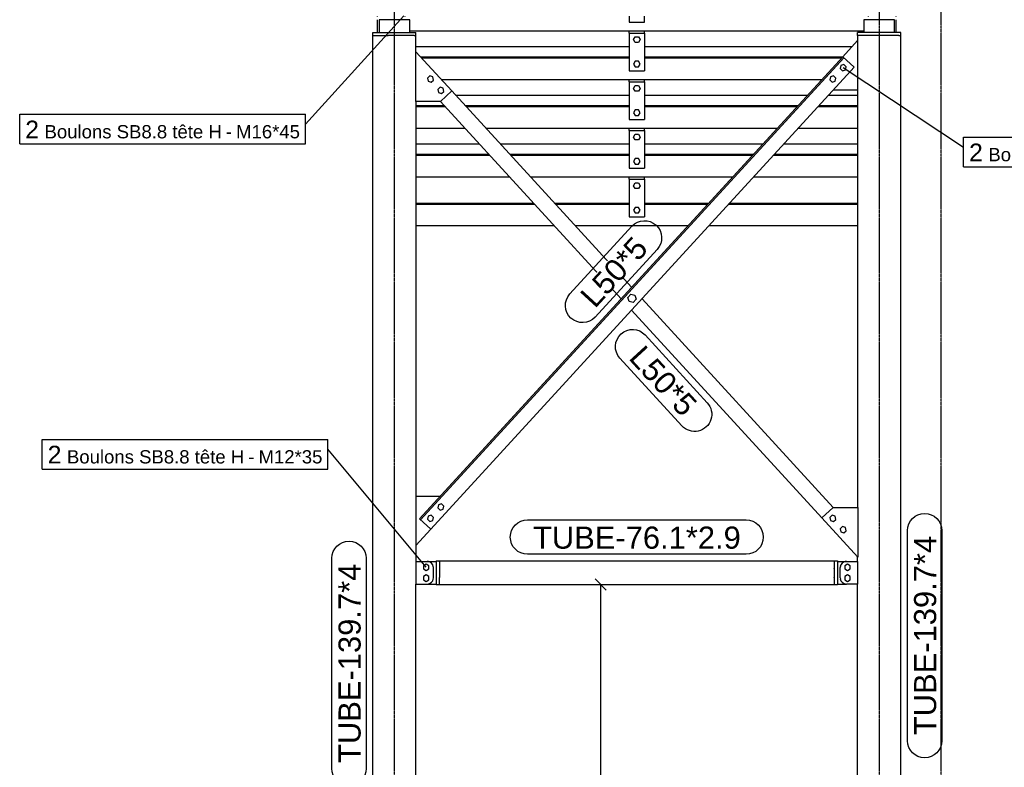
# Model space of a CAD drawing. Header units: millimetres. Extents: x 25 to 224619, y 20 to 11454.
# Tile 68 of 105: x 165832 to 169021, y 3304 to 5724. Entities that reach past the tile are written whole.
import ezdxf

# ---------------------------------------------------------------- set-up
doc = ezdxf.new("R2010")
doc.units = ezdxf.units.MM
doc.linetypes.add('DXK_LINE_DOT3', pattern=[5.9187, 2.979, -0.9799, 0.9799, -0.9799])
for name, color, linetype in [('ACIER_VISIBLE', 7, 'Continuous'), ('BOULONS', 7, 'Continuous'), ('COTATIONS', 7, 'Continuous'), ('MAILLAGE', 7, 'Continuous'), ('REPERES', 7, 'Continuous')]:
    doc.layers.add(name, color=color, linetype=linetype)
doc.styles.add('Arial', font='arial.ttf', dxfattribs={"height": 0.2})

# ---------------------------------------------------------------- blocks, each defined once
blk = doc.blocks.new('GridLine-1649644-21459 - 21091')
at = {"layer": 'MAILLAGE', "color": 7, "linetype": 'DXK_LINE_DOT3'}
blk.add_line((167045.6, 600), (167045.6, 7325.9), dxfattribs=at)
blk = doc.blocks.new('GridLine-1649644-21460 - 21091')
at = {"layer": 'MAILLAGE', "color": 7, "linetype": 'DXK_LINE_DOT3'}
blk.add_line((168616.6, 600), (168616.6, 7325.9), dxfattribs=at)
blk = doc.blocks.new('GridLine-1649644-21461 - 21091')
at = {"layer": 'MAILLAGE', "color": 7, "linetype": 'DXK_LINE_DOT3'}
blk.add_line((168816.6, 600), (168816.6, 7325.9), dxfattribs=at)
blk = doc.blocks.new('Part-1649644-21286 - 21091')
at = {"layer": 'ACIER_VISIBLE', "color": 136, "linetype": 'Continuous'}
for p, q in [((168509.4, 3970.5), (168505.5, 3970.1)), ((168509.4, 3970.5), (168545.8, 3970.5)), ((168545.8, 3970.5), (168545.8, 3897.3)), ((168489.8, 3954.4), (168489.4, 3950.5)), ((168489.4, 3917.3), (168489.4, 3950.5)), ((168489.4, 3917.3), (168489.8, 3913.4)), ((168505.5, 3897.7), (168509.4, 3897.3)), ((168545.8, 3897.3), (168509.4, 3897.3))]:
    blk.add_line(p, q, dxfattribs=at)
for centre, start, end in [((168509.4, 3950.5), 101.2484, 168.7387), ((168509.4, 3917.3), 191.2371, 258.7371)]:
    blk.add_arc(centre, 20, start, end, dxfattribs=at)
blk = doc.blocks.new('Part-1649644-21165 - 21091')
at = {"layer": 'ACIER_VISIBLE', "color": 136, "linetype": 'Continuous'}
for p, q in [((166975.7, 1607.9), (166975.7, 5672.9)), ((166978.9, 5672.9), (166981.4, 5672.9)), ((166987.6, 5672.9), (166992.2, 5672.9)), ((167001.4, 5672.9), (167007.3, 5672.9)), ((167019.7, 5672.9), (167025.6, 5672.9)), ((167071.5, 5672.9), (167065.6, 5672.9)), ((167089.7, 5672.9), (167083.8, 5672.9)), ((167103.5, 5672.9), (167099, 5672.9)), ((167109.8, 5672.9), (167112, 5672.9)), ((167112, 5672.9), (167112.3, 5672.9)), ((167115.4, 5619.9), (167115.4, 5672.9)), ((167115.4, 5459.7), (167115.4, 3970.5)), ((167115.4, 1607.9), (167115.4, 3897.3))]:
    blk.add_line(p, q, dxfattribs=at)
blk = doc.blocks.new('Part-1649644-21166 - 21091')
at = {"layer": 'ACIER_VISIBLE', "color": 136, "linetype": 'Continuous'}
for p, q in [((168665.6, 5724.1), (168565.6, 5724.1)), ((168565.6, 5724.1), (168565.6, 5682.9)), ((168665.6, 5682.9), (168665.6, 5724.1))]:
    blk.add_line(p, q, dxfattribs=at)
blk = doc.blocks.new('Part-1649644-21290 - 21091')
at = {"layer": 'ACIER_VISIBLE', "color": 136, "linetype": 'Continuous'}
for p, q in [((168470.1, 3972), (168470.1, 3971.5)), ((168470.1, 3972), (168480.1, 3972)), ((168470.1, 3971.5), (168470.1, 3969.2)), ((168470.1, 3968.7), (168470.1, 3967.8)), ((168470.1, 3967.8), (168470.1, 3949)), ((168480.1, 3972), (168480.1, 3895.9)), ((168470.1, 3947.9), (168470.1, 3919.9)), ((168470.1, 3918.9), (168470.1, 3899.1)), ((168470.1, 3898.6), (168470.1, 3897.7)), ((168470.1, 3897.7), (168470.1, 3895.9)), ((168470.1, 3895.9), (168480.1, 3895.9))]:
    blk.add_line(p, q, dxfattribs=at)
blk = doc.blocks.new('Part-1649644-21169 - 21091')
at = {"layer": 'ACIER_VISIBLE', "color": 136, "linetype": 'Continuous'}
for p, q in [((167095.6, 5724.1), (166995.6, 5724.1)), ((166995.6, 5724.1), (166995.6, 5682.9)), ((167095.6, 5682.9), (167095.6, 5724.1))]:
    blk.add_line(p, q, dxfattribs=at)
blk = doc.blocks.new('Part-1649644-21126 - 21091')
at = {"layer": 'ACIER_VISIBLE', "color": 136, "linetype": 'Continuous'}
for p, q in [((166990.6, 5734.1), (166990.6, 5735.9)), ((166990.6, 5682.9), (166990.6, 5724.1)), ((167080.6, 5734.1), (167080.6, 5735.9))]:
    blk.add_line(p, q, dxfattribs=at)
blk = doc.blocks.new('Part-1649644-21258 - 21091')
at = {"layer": 'ACIER_VISIBLE', "color": 136, "linetype": 'Continuous'}
for p, q in [((168497.5, 5604.2), (167126.8, 4108.4)), ((167130.5, 4105), (168501.2, 5600.9)), ((168534.4, 5570.5), (168497.5, 5604.2)), ((168534.4, 5570.5), (167163.7, 4074.6)), ((167163.7, 4074.6), (167126.8, 4108.4))]:
    blk.add_line(p, q, dxfattribs=at)
blk = doc.blocks.new('Part-1649644-21148 - 21091')
at = {"layer": 'ACIER_VISIBLE', "color": 136, "linetype": 'Continuous'}
for p, q in [((167115.4, 5127.4), (167498.9, 5127.4)), ((167566.7, 5127.4), (167805.6, 5127.4)), ((167855.6, 5127.4), (168060.6, 5127.4)), ((168128.4, 5127.4), (168545.8, 5127.4)), ((167115.4, 5057.5), (167562.9, 5057.5)), ((167630.7, 5057.5), (167996.5, 5057.5)), ((168064.4, 5057.5), (168545.8, 5057.5))]:
    blk.add_line(p, q, dxfattribs=at)
blk = doc.blocks.new('Part-1649644-21270 - 21091')
at = {"layer": 'ACIER_VISIBLE', "color": 136, "linetype": 'Continuous'}
for p, q in [((168430, 4111.3), (168466.8, 4145.1)), ((168466.8, 4145.1), (168546.4, 4145.1)), ((168546.4, 4145.1), (168546.4, 3984.3)), ((168546.4, 3984.3), (168430, 4111.3))]:
    blk.add_line(p, q, dxfattribs=at)
blk = doc.blocks.new('Part-1649644-21149 - 21091')
at = {"layer": 'ACIER_VISIBLE', "color": 136, "linetype": 'Continuous'}
for p, q in [((167115.4, 5285.1), (167354.4, 5285.1)), ((167422.2, 5285.1), (167805.6, 5285.1)), ((167855.6, 5285.1), (168205.1, 5285.1)), ((168272.9, 5285.1), (168545.8, 5285.1)), ((167115.4, 5215.1), (167418.5, 5215.1)), ((167486.3, 5215.1), (168141, 5215.1)), ((168208.8, 5215.1), (168545.8, 5215.1)), ((167115.4, 5130.7), (167495.8, 5130.7)), ((167115.4, 5127.8), (167498.5, 5127.8)), ((167563.7, 5130.7), (167805.6, 5130.7)), ((167566.3, 5127.8), (167805.6, 5127.8)), ((167855.6, 5130.7), (168063.6, 5130.7)), ((167855.6, 5127.8), (168060.9, 5127.8)), ((168128.8, 5127.8), (168545.8, 5127.8)), ((168131.4, 5130.7), (168545.8, 5130.7))]:
    blk.add_line(p, q, dxfattribs=at)
blk = doc.blocks.new('Part-1649644-21151 - 21091')
at = {"layer": 'ACIER_VISIBLE', "color": 136, "linetype": 'Continuous'}
for p, q in [((167115.4, 5442.7), (167210, 5442.7)), ((167277.8, 5442.7), (167805.6, 5442.7)), ((167855.6, 5442.7), (168349.5, 5442.7)), ((168417.3, 5442.7), (168545.8, 5442.7)), ((167115.4, 5372.8), (167274, 5372.8)), ((167341.9, 5372.8), (168285.4, 5372.8)), ((168353.2, 5372.8), (168545.8, 5372.8)), ((167115.4, 5322.2), (167320.4, 5322.2)), ((167388.2, 5322.2), (167805.6, 5322.2)), ((167855.6, 5322.2), (168239.1, 5322.2)), ((168306.9, 5322.2), (168545.8, 5322.2)), ((167115.4, 5288.4), (167351.4, 5288.4)), ((167115.4, 5285.4), (167354.1, 5285.4)), ((167419.2, 5288.4), (167805.6, 5288.4)), ((167421.9, 5285.4), (167805.6, 5285.4)), ((167855.6, 5288.4), (168208.1, 5288.4)), ((167855.6, 5285.4), (168205.4, 5285.4)), ((168273.2, 5285.4), (168545.8, 5285.4)), ((168275.9, 5288.4), (168545.8, 5288.4))]:
    blk.add_line(p, q, dxfattribs=at)
blk = doc.blocks.new('Part-1649644-21153 - 21091')
at = {"layer": 'ACIER_VISIBLE', "color": 136, "linetype": 'Continuous'}
for p, q in [((167133.3, 5600.3), (167805.6, 5600.3)), ((167855.6, 5600.3), (168493.9, 5600.3)), ((167197.4, 5530.4), (168429.9, 5530.4)), ((167243.8, 5479.8), (167805.6, 5479.8)), ((167855.6, 5479.8), (168383.5, 5479.8)), ((168451.3, 5479.8), (168545.8, 5479.8)), ((167115.4, 5446), (167206.9, 5446)), ((167115.4, 5443.1), (167209.6, 5443.1)), ((167274.8, 5446), (167805.6, 5446)), ((167277.5, 5443.1), (167805.6, 5443.1)), ((167855.6, 5446), (168352.5, 5446)), ((167855.6, 5443.1), (168349.8, 5443.1)), ((168417.6, 5443.1), (168545.8, 5443.1)), ((168420.3, 5446), (168545.8, 5446))]:
    blk.add_line(p, q, dxfattribs=at)
blk = doc.blocks.new('Part-1649644-21155 - 21091')
at = {"layer": 'ACIER_VISIBLE', "color": 136, "linetype": 'Continuous'}
for p, q in [((167095.6, 5688), (168565.6, 5688)), ((167115.4, 5637.4), (167805.6, 5637.4)), ((167855.6, 5637.4), (168527.9, 5637.4)), ((167130.3, 5603.6), (167805.6, 5603.6)), ((167133, 5600.7), (167805.6, 5600.7)), ((167855.6, 5603.6), (168497, 5603.6)), ((167855.6, 5600.7), (168494.3, 5600.7))]:
    blk.add_line(p, q, dxfattribs=at)
blk = doc.blocks.new('Part-1649644-21159 - 21091')
at = {"layer": 'ACIER_VISIBLE', "color": 136, "linetype": 'Continuous'}
for p, q in [((168580.6, 5734.1), (168580.6, 5735.9)), ((168670.6, 5734.1), (168670.6, 5735.9)), ((168670.6, 5682.9), (168670.6, 5724.1))]:
    blk.add_line(p, q, dxfattribs=at)
blk = doc.blocks.new('Part-1649644-21282 - 21091')
at = {"layer": 'ACIER_VISIBLE', "color": 136, "linetype": 'Continuous'}
for p, q in [((167151.8, 3970.5), (167181.1, 3970.5)), ((167151.8, 3897.3), (167181.1, 3897.3))]:
    blk.add_line(p, q, dxfattribs=at)
blk = doc.blocks.new('Part-1649644-21164 - 21091')
at = {"layer": 'ACIER_VISIBLE', "color": 136, "linetype": 'Continuous'}
for p, q in [((168545.8, 5672.9), (168545.8, 4145.1)), ((168551.4, 5672.9), (168548.9, 5672.9)), ((168562.2, 5672.9), (168557.7, 5672.9)), ((168577.4, 5672.9), (168571.4, 5672.9)), ((168595.6, 5672.9), (168589.7, 5672.9)), ((168641.5, 5672.9), (168635.6, 5672.9)), ((168659.8, 5672.9), (168653.9, 5672.9)), ((168673.5, 5672.9), (168669, 5672.9)), ((168679.8, 5672.9), (168682, 5672.9)), ((168682, 5672.9), (168682.3, 5672.9)), ((168685.5, 1607.9), (168685.5, 5672.9)), ((168545.8, 3970.5), (168545.8, 3985)), ((168545.8, 1607.9), (168545.8, 3897.3))]:
    blk.add_line(p, q, dxfattribs=at)
blk = doc.blocks.new('Bolt-1649644-21288 - 21091')
at = {"layer": 'BOULONS', "color": 7, "linetype": 'Continuous'}
for p, q in [((168512.9, 3961.8), (168503.9, 3956.6)), ((168503.9, 3956.6), (168503.9, 3946.2)), ((168521.9, 3956.6), (168512.9, 3961.8)), ((168521.9, 3946.2), (168521.9, 3956.6)), ((168503.9, 3946.2), (168512.9, 3941)), ((168512.9, 3926.8), (168503.9, 3921.6)), ((168512.9, 3941), (168521.9, 3946.2)), ((168521.9, 3921.6), (168512.9, 3926.8)), ((168503.9, 3921.6), (168503.9, 3911.2)), ((168503.9, 3911.2), (168512.9, 3906)), ((168512.9, 3906), (168521.9, 3911.2)), ((168521.9, 3911.2), (168521.9, 3921.6))]:
    blk.add_line(p, q, dxfattribs=at)
blk = doc.blocks.new('Part-1649644-21184 - 21091')
at = {"layer": 'ACIER_VISIBLE', "color": 136, "linetype": 'Continuous'}
for p, q in [((168685.5, 5682.9), (168545.8, 5682.9)), ((168545.8, 5672.9), (168545.8, 5682.9)), ((168685.5, 5672.9), (168685.5, 5682.9)), ((168548.9, 5672.9), (168545.8, 5672.9)), ((168557.7, 5672.9), (168551.4, 5672.9)), ((168571.4, 5672.9), (168562.2, 5672.9)), ((168589.7, 5672.9), (168577.4, 5672.9)), ((168635.6, 5672.9), (168595.6, 5672.9)), ((168653.9, 5672.9), (168641.5, 5672.9)), ((168669, 5672.9), (168659.8, 5672.9)), ((168679.8, 5672.9), (168673.5, 5672.9)), ((168682.3, 5672.9), (168683.1, 5672.9)), ((168683.1, 5672.9), (168685.5, 5672.9))]:
    blk.add_line(p, q, dxfattribs=at)
blk = doc.blocks.new('Part-1649644-21186 - 21091')
at = {"layer": 'ACIER_VISIBLE', "color": 136, "linetype": 'Continuous'}
for p, q in [((166975.7, 5682.9), (167115.4, 5682.9)), ((166975.7, 5672.9), (166975.7, 5682.9)), ((167115.4, 5672.9), (167115.4, 5682.9)), ((166975.7, 5672.9), (166978.9, 5672.9)), ((166981.4, 5672.9), (166987.6, 5672.9)), ((166992.2, 5672.9), (167001.4, 5672.9)), ((167007.3, 5672.9), (167019.7, 5672.9)), ((167065.6, 5672.9), (167025.6, 5672.9)), ((167083.8, 5672.9), (167071.5, 5672.9)), ((167099, 5672.9), (167089.7, 5672.9)), ((167109.8, 5672.9), (167103.5, 5672.9)), ((167112.3, 5672.9), (167113.1, 5672.9)), ((167113.1, 5672.9), (167115.4, 5672.9))]:
    blk.add_line(p, q, dxfattribs=at)
blk = doc.blocks.new('Part-1649644-21196 - 21091')
at = {"layer": 'ACIER_VISIBLE', "color": 136, "linetype": 'Continuous'}
for p, q in [((167805.6, 5208.1), (167855.6, 5208.1)), ((167805.6, 5208.1), (167805.6, 5086.1)), ((167855.6, 5208.1), (167855.6, 5086.1)), ((167805.6, 5086.1), (167855.6, 5086.1))]:
    blk.add_line(p, q, dxfattribs=at)
blk = doc.blocks.new('Part-1649644-21197 - 21091')
at = {"layer": 'ACIER_VISIBLE', "color": 136, "linetype": 'Continuous'}
for p, q in [((167805.6, 5208.1), (167805.6, 5215.1)), ((167855.6, 5208.1), (167855.6, 5215.1))]:
    blk.add_line(p, q, dxfattribs=at)
blk = doc.blocks.new('Bolt-1649644-21198 - 21091')
at = {"layer": 'BOULONS', "color": 7, "linetype": 'Continuous'}
for p, q in [((167825.4, 5116.6), (167820.2, 5107.6)), ((167820.2, 5107.6), (167825.4, 5098.6)), ((167835.8, 5116.6), (167825.4, 5116.6)), ((167841, 5107.6), (167835.8, 5116.6)), ((167835.8, 5098.6), (167841, 5107.6)), ((167825.4, 5098.6), (167835.8, 5098.6))]:
    blk.add_line(p, q, dxfattribs=at)
blk = doc.blocks.new('Bolt-1649644-21199 - 21091')
at = {"layer": 'BOULONS', "color": 7, "linetype": 'Continuous'}
for p, q in [((167820.2, 5186.6), (167825.4, 5195.6)), ((167825.4, 5177.6), (167820.2, 5186.6)), ((167825.4, 5195.6), (167835.8, 5195.6)), ((167835.8, 5177.6), (167825.4, 5177.6)), ((167835.8, 5195.6), (167841, 5186.6)), ((167841, 5186.6), (167835.8, 5177.6))]:
    blk.add_line(p, q, dxfattribs=at)
blk = doc.blocks.new('Part-1649644-21200 - 21091')
at = {"layer": 'ACIER_VISIBLE', "color": 136, "linetype": 'Continuous'}
for p, q in [((167805.6, 5365.8), (167855.6, 5365.8)), ((167805.6, 5365.8), (167805.6, 5243.8)), ((167855.6, 5365.8), (167855.6, 5243.8)), ((167805.6, 5243.8), (167855.6, 5243.8))]:
    blk.add_line(p, q, dxfattribs=at)
blk = doc.blocks.new('Part-1649644-21201 - 21091')
at = {"layer": 'ACIER_VISIBLE', "color": 136, "linetype": 'Continuous'}
for p, q in [((167805.6, 5365.8), (167805.6, 5372.8)), ((167855.6, 5365.8), (167855.6, 5372.8))]:
    blk.add_line(p, q, dxfattribs=at)
blk = doc.blocks.new('Bolt-1649644-21202 - 21091')
at = {"layer": 'BOULONS', "color": 7, "linetype": 'Continuous'}
for p, q in [((167825.4, 5274.3), (167820.2, 5265.3)), ((167820.2, 5265.3), (167825.4, 5256.3)), ((167835.8, 5274.3), (167825.4, 5274.3)), ((167841, 5265.3), (167835.8, 5274.3)), ((167835.8, 5256.3), (167841, 5265.3)), ((167825.4, 5256.3), (167835.8, 5256.3))]:
    blk.add_line(p, q, dxfattribs=at)
blk = doc.blocks.new('Bolt-1649644-21203 - 21091')
at = {"layer": 'BOULONS', "color": 7, "linetype": 'Continuous'}
for p, q in [((167820.2, 5344.3), (167825.4, 5353.3)), ((167825.4, 5335.3), (167820.2, 5344.3)), ((167825.4, 5353.3), (167835.8, 5353.3)), ((167835.8, 5335.3), (167825.4, 5335.3)), ((167835.8, 5353.3), (167841, 5344.3)), ((167841, 5344.3), (167835.8, 5335.3))]:
    blk.add_line(p, q, dxfattribs=at)
blk = doc.blocks.new('Part-1649644-21204 - 21091')
at = {"layer": 'ACIER_VISIBLE', "color": 136, "linetype": 'Continuous'}
for p, q in [((167805.6, 5523.4), (167855.6, 5523.4)), ((167805.6, 5523.4), (167805.6, 5401.4)), ((167855.6, 5523.4), (167855.6, 5401.4)), ((167805.6, 5401.4), (167855.6, 5401.4))]:
    blk.add_line(p, q, dxfattribs=at)
blk = doc.blocks.new('Part-1649644-21205 - 21091')
at = {"layer": 'ACIER_VISIBLE', "color": 136, "linetype": 'Continuous'}
for p, q in [((167805.6, 5523.4), (167805.6, 5530.4)), ((167855.6, 5523.4), (167855.6, 5530.4))]:
    blk.add_line(p, q, dxfattribs=at)
blk = doc.blocks.new('Bolt-1649644-21206 - 21091')
at = {"layer": 'BOULONS', "color": 7, "linetype": 'Continuous'}
for p, q in [((167825.4, 5431.9), (167820.2, 5422.9)), ((167820.2, 5422.9), (167825.4, 5413.9)), ((167835.8, 5431.9), (167825.4, 5431.9)), ((167841, 5422.9), (167835.8, 5431.9)), ((167835.8, 5413.9), (167841, 5422.9)), ((167825.4, 5413.9), (167835.8, 5413.9))]:
    blk.add_line(p, q, dxfattribs=at)
blk = doc.blocks.new('Bolt-1649644-21207 - 21091')
at = {"layer": 'BOULONS', "color": 7, "linetype": 'Continuous'}
for p, q in [((167820.2, 5501.9), (167825.4, 5510.9)), ((167825.4, 5492.9), (167820.2, 5501.9)), ((167825.4, 5510.9), (167835.8, 5510.9)), ((167835.8, 5492.9), (167825.4, 5492.9)), ((167835.8, 5510.9), (167841, 5501.9)), ((167841, 5501.9), (167835.8, 5492.9))]:
    blk.add_line(p, q, dxfattribs=at)
blk = doc.blocks.new('Part-1649644-21208 - 21091')
at = {"layer": 'ACIER_VISIBLE', "color": 136, "linetype": 'Continuous'}
for p, q in [((167805.6, 5681), (167855.6, 5681)), ((167805.6, 5681), (167805.6, 5559)), ((167855.6, 5681), (167855.6, 5559)), ((167805.6, 5559), (167855.6, 5559))]:
    blk.add_line(p, q, dxfattribs=at)
blk = doc.blocks.new('Part-1649644-21209 - 21091')
at = {"layer": 'ACIER_VISIBLE', "color": 136, "linetype": 'Continuous'}
for p, q in [((167805.6, 5681), (167805.6, 5688)), ((167855.6, 5681), (167855.6, 5688))]:
    blk.add_line(p, q, dxfattribs=at)
blk = doc.blocks.new('Bolt-1649644-21210 - 21091')
at = {"layer": 'BOULONS', "color": 7, "linetype": 'Continuous'}
for p, q in [((167825.4, 5589.5), (167820.2, 5580.5)), ((167835.8, 5589.5), (167825.4, 5589.5)), ((167841, 5580.5), (167835.8, 5589.5)), ((167820.2, 5580.5), (167825.4, 5571.5)), ((167825.4, 5571.5), (167835.8, 5571.5)), ((167835.8, 5571.5), (167841, 5580.5))]:
    blk.add_line(p, q, dxfattribs=at)
blk = doc.blocks.new('Bolt-1649644-21211 - 21091')
at = {"layer": 'BOULONS', "color": 7, "linetype": 'Continuous'}
for p, q in [((167820.2, 5659.5), (167825.4, 5668.5)), ((167825.4, 5650.5), (167820.2, 5659.5)), ((167825.4, 5668.5), (167835.8, 5668.5)), ((167835.8, 5650.5), (167825.4, 5650.5)), ((167835.8, 5668.5), (167841, 5659.5)), ((167841, 5659.5), (167835.8, 5650.5))]:
    blk.add_line(p, q, dxfattribs=at)
blk = doc.blocks.new('Part-1649644-21212 - 21091')
at = {"layer": 'ACIER_VISIBLE', "color": 136, "linetype": 'Continuous'}
for p, q in [((167805.6, 5735.9), (167805.6, 5716.6)), ((167805.6, 5716.6), (167855.6, 5716.6)), ((167855.6, 5716.6), (167855.6, 5735.9))]:
    blk.add_line(p, q, dxfattribs=at)
blk = doc.blocks.new('Bolt-1649644-21274 - 21091')
at = {"layer": 'BOULONS', "color": 7, "linetype": 'Continuous'}
for p, q in [((168491.4, 5575.9), (168489.2, 5565.8)), ((168489.2, 5565.8), (168496.8, 5558.8)), ((168501.3, 5579.1), (168491.4, 5575.9)), ((168496.8, 5558.8), (168506.7, 5561.9)), ((168509, 5572), (168501.3, 5579.1)), ((168506.7, 5561.9), (168509, 5572)), ((168457.6, 5539.1), (168455.4, 5528.9)), ((168455.4, 5528.9), (168463, 5521.9)), ((168467.5, 5542.2), (168457.6, 5539.1)), ((168463, 5521.9), (168472.9, 5525)), ((168475.2, 5535.2), (168467.5, 5542.2)), ((168472.9, 5525), (168475.2, 5535.2))]:
    blk.add_line(p, q, dxfattribs=at)
blk = doc.blocks.new('Part-1649644-21256 - 21091')
at = {"layer": 'ACIER_VISIBLE', "color": 136, "linetype": 'Continuous'}
for p, q in [((167191.1, 3972), (168470.1, 3972)), ((167191.1, 3969.2), (167191.1, 3969.1)), ((167191.1, 3969.1), (167191.1, 3968.7)), ((168470.1, 3969.1), (168470.1, 3969.2)), ((168470.1, 3968.7), (168470.1, 3969.1)), ((167191.1, 3949), (167191.1, 3948.5)), ((167191.1, 3948.5), (167191.1, 3947.9)), ((168470.1, 3948.5), (168470.1, 3949)), ((168470.1, 3947.9), (168470.1, 3948.5)), ((167191.1, 3919.9), (167191.1, 3919.4)), ((167191.1, 3919.4), (167191.1, 3918.9)), ((167191.1, 3899.1), (167191.1, 3898.8)), ((167191.1, 3898.8), (167191.1, 3898.6)), ((167191.1, 3895.9), (168470.1, 3895.9)), ((168470.1, 3919.4), (168470.1, 3919.9)), ((168470.1, 3918.9), (168470.1, 3919.4)), ((168470.1, 3898.8), (168470.1, 3899.1)), ((168470.1, 3898.6), (168470.1, 3898.8))]:
    blk.add_line(p, q, dxfattribs=at)
blk = doc.blocks.new('Part-1649644-21257 - 21091')
at = {"layer": 'ACIER_VISIBLE', "color": 136, "linetype": 'Continuous'}
for p, q in [((167813.6, 4857.9), (167231.2, 5493.5)), ((167779.7, 4820.9), (167194.4, 5459.7)), ((168466.8, 4145.1), (167847.5, 4820.9)), ((168430, 4111.3), (167813.6, 4783.9))]:
    blk.add_line(p, q, dxfattribs=at)
blk = doc.blocks.new('Bolt-1649644-21271 - 21091')
at = {"layer": 'BOULONS', "color": 7, "linetype": 'Continuous'}
for p, q in [((168463, 4119.9), (168455.4, 4112.9)), ((168472.9, 4116.8), (168463, 4119.9)), ((168475.2, 4106.7), (168472.9, 4116.8)), ((168455.4, 4112.9), (168457.6, 4102.8)), ((168457.6, 4102.8), (168467.5, 4099.6)), ((168467.5, 4099.6), (168475.2, 4106.7)), ((168496.8, 4083.1), (168489.2, 4076)), ((168506.7, 4079.9), (168496.8, 4083.1)), ((168489.2, 4076), (168491.4, 4065.9)), ((168491.4, 4065.9), (168501.3, 4062.8)), ((168501.3, 4062.8), (168509, 4069.8)), ((168509, 4069.8), (168506.7, 4079.9))]:
    blk.add_line(p, q, dxfattribs=at)
blk = doc.blocks.new('Part-1649644-21273 - 21091')
at = {"layer": 'ACIER_VISIBLE', "color": 136, "linetype": 'Continuous'}
for p, q in [((168497.5, 5604.2), (168545.8, 5656.9)), ((168466.8, 5496.7), (168545.8, 5496.7))]:
    blk.add_line(p, q, dxfattribs=at)
blk = doc.blocks.new('Part-1649644-21276 - 21091')
at = {"layer": 'ACIER_VISIBLE', "color": 136, "linetype": 'Continuous'}
for p, q in [((167114.8, 5620.6), (167231.2, 5493.5)), ((167114.8, 5459.7), (167114.8, 5620.6)), ((167231.2, 5493.5), (167194.4, 5459.7)), ((167194.4, 5459.7), (167114.8, 5459.7))]:
    blk.add_line(p, q, dxfattribs=at)
blk = doc.blocks.new('Bolt-1649644-21277 - 21091')
at = {"layer": 'BOULONS', "color": 7, "linetype": 'Continuous'}
for p, q in [((167159.9, 5542.1), (167152.2, 5535)), ((167152.2, 5535), (167154.5, 5524.9)), ((167154.5, 5524.9), (167164.4, 5521.8)), ((167169.8, 5538.9), (167159.9, 5542.1)), ((167164.4, 5521.8), (167172, 5528.8)), ((167172, 5528.8), (167169.8, 5538.9)), ((167193.7, 5505.2), (167186, 5498.2)), ((167186, 5498.2), (167188.2, 5488)), ((167188.2, 5488), (167198.2, 5484.9)), ((167203.6, 5502.1), (167193.7, 5505.2)), ((167198.2, 5484.9), (167205.8, 5491.9)), ((167205.8, 5491.9), (167203.6, 5502.1))]:
    blk.add_line(p, q, dxfattribs=at)
blk = doc.blocks.new('Part-1649644-21279 - 21091')
at = {"layer": 'ACIER_VISIBLE', "color": 136, "linetype": 'Continuous'}
for p, q in [((167115.4, 4182.1), (167194.4, 4182.1)), ((167115.4, 4022), (167163.7, 4074.6))]:
    blk.add_line(p, q, dxfattribs=at)
blk = doc.blocks.new('Bolt-1649644-21280 - 21091')
at = {"layer": 'BOULONS', "color": 7, "linetype": 'Continuous'}
for p, q in [((167188.2, 4153.8), (167186, 4143.7)), ((167198.2, 4156.9), (167188.2, 4153.8)), ((167205.8, 4149.9), (167198.2, 4156.9)), ((167203.6, 4139.8), (167205.8, 4149.9)), ((167154.5, 4116.9), (167152.2, 4106.8)), ((167164.4, 4120.1), (167154.5, 4116.9)), ((167172, 4113), (167164.4, 4120.1)), ((167186, 4143.7), (167193.7, 4136.6)), ((167193.7, 4136.6), (167203.6, 4139.8)), ((167152.2, 4106.8), (167159.9, 4099.8)), ((167159.9, 4099.8), (167169.8, 4102.9)), ((167169.8, 4102.9), (167172, 4113))]:
    blk.add_line(p, q, dxfattribs=at)
blk = doc.blocks.new('Part-1649644-21281 - 21091')
at = {"layer": 'ACIER_VISIBLE', "color": 136, "linetype": 'Continuous'}
for p, q in [((167115.4, 3970.5), (167115.4, 3897.3)), ((167115.4, 3970.5), (167151.8, 3970.5)), ((167155.7, 3970.1), (167151.8, 3970.5)), ((167171.8, 3950.5), (167171.4, 3954.4)), ((167171.8, 3917.3), (167171.8, 3950.5)), ((167115.4, 3897.3), (167151.8, 3897.3)), ((167151.8, 3897.3), (167155.7, 3897.7)), ((167171.4, 3913.4), (167171.8, 3917.3))]:
    blk.add_line(p, q, dxfattribs=at)
for centre, start, end in [((167151.8, 3950.5), 11.2613, 78.7516), ((167151.8, 3917.3), 281.2629, 348.7629)]:
    blk.add_arc(centre, 20, start, end, dxfattribs=at)
blk = doc.blocks.new('Bolt-1649644-21283 - 21091')
at = {"layer": 'BOULONS', "color": 7, "linetype": 'Continuous'}
for p, q in [((167148.2, 3961.8), (167139.2, 3956.6)), ((167139.2, 3956.6), (167139.2, 3946.2)), ((167157.2, 3956.6), (167148.2, 3961.8)), ((167157.2, 3946.2), (167157.2, 3956.6)), ((167139.2, 3946.2), (167148.2, 3941)), ((167148.2, 3926.8), (167139.2, 3921.6)), ((167148.2, 3941), (167157.2, 3946.2)), ((167157.2, 3921.6), (167148.2, 3926.8)), ((167139.2, 3921.6), (167139.3, 3911.2)), ((167139.3, 3911.2), (167148.3, 3906)), ((167148.3, 3906), (167157.3, 3911.2)), ((167157.3, 3911.2), (167157.2, 3921.6))]:
    blk.add_line(p, q, dxfattribs=at)
blk = doc.blocks.new('Part-1649644-21285 - 21091')
at = {"layer": 'ACIER_VISIBLE', "color": 136, "linetype": 'Continuous'}
for p, q in [((167181.1, 3972), (167181.1, 3971.5)), ((167181.1, 3972), (167191.1, 3972)), ((167181.1, 3971.5), (167181.1, 3895.9)), ((167191.1, 3970.1), (167191.1, 3972)), ((167191.1, 3969.2), (167191.1, 3970.1)), ((167191.1, 3968.7), (167191.1, 3949)), ((167191.1, 3947.9), (167191.1, 3919.9)), ((167181.1, 3895.9), (167191.1, 3895.9)), ((167191.1, 3900), (167191.1, 3918.9)), ((167191.1, 3899.1), (167191.1, 3900)), ((167191.1, 3896.3), (167191.1, 3898.6)), ((167191.1, 3895.9), (167191.1, 3896.3))]:
    blk.add_line(p, q, dxfattribs=at)
blk = doc.blocks.new('Part-1649644-21287 - 21091')
at = {"layer": 'ACIER_VISIBLE', "color": 136, "linetype": 'Continuous'}
for p, q in [((168480.1, 3970.5), (168509.4, 3970.5)), ((168480.1, 3897.3), (168509.4, 3897.3))]:
    blk.add_line(p, q, dxfattribs=at)
blk = doc.blocks.new('Bolt-1649644-21291 - 21091')
at = {"layer": 'BOULONS', "color": 7, "linetype": 'Continuous'}
for p, q in [((167801.3, 4825.2), (167810.7, 4835.4)), ((167805.5, 4812), (167801.3, 4825.2)), ((167810.7, 4835.4), (167824.2, 4832.4)), ((167828.3, 4819.2), (167819, 4809)), ((167824.2, 4832.4), (167828.3, 4819.2)), ((167819, 4809), (167805.5, 4812))]:
    blk.add_line(p, q, dxfattribs=at)
blk = doc.blocks.new('StraightDimension-1649644-25216 - 21091')
at = {"layer": 'COTATIONS', "color": 7, "linetype": 'Continuous'}
for p, q in [((167221.1, 3895.9), (167773.7, 3895.9)), ((167731.7, 3877.9), (167695.7, 3913.9)), ((167713.7, 1595.9), (167713.7, 3895.9)), ((167165.4, 1595.9), (167773.7, 1595.9)), ((167695.7, 1613.9), (167731.7, 1577.9))]:
    blk.add_line(p, q, dxfattribs=at)
at = {"color": 0}
blk.add_wipeout([(167704.7, 2872), (167599.7, 2872), (167599.7, 2619.7), (167704.7, 2619.7)], dxfattribs=at).dxf.layer = 'COTATIONS'
at = {"layer": 'COTATIONS', "color": 7, "style": 'Arial'}
blk.add_text('2300', height=71.63, rotation=90.0002, dxfattribs=at).set_placement((167689.7, 2634.7))
blk = doc.blocks.new('Mark-1649644-26679 - 21091')
at = {"color": 0}
blk.add_wipeout([(166936, 3962.6), (166861, 3962.6), (166861, 3318.1), (166936, 3318.1)], dxfattribs=at).dxf.layer = 'REPERES'
blk.add_wipeout([(166936, 3962.6), (166861, 3962.6), (166861, 3318.1), (166936, 3318.1)], dxfattribs=at).dxf.layer = 'REPERES'
at = {"layer": 'REPERES', "color": 1, "linetype": 'Continuous'}
blk.add_lwpolyline([(166954, 3300.1, -1), (166843, 3300.1), (166843, 3980.6, -1), (166954, 3980.6), (166954, 3300.1)], format="xyb", close=True, dxfattribs=at)
at = {"layer": 'REPERES', "color": 7, "style": 'Arial'}
blk.add_text('TUBE-139.7*4', height=71.631, rotation=90.0002, dxfattribs=at).set_placement((166936, 3318.1))
blk = doc.blocks.new('Mark-1649644-26682 - 21091')
at = {"color": 0}
blk.add_wipeout([(168800.2, 4052.6), (168725.2, 4052.6), (168725.2, 3408.1), (168800.2, 3408.1)], dxfattribs=at).dxf.layer = 'REPERES'
blk.add_wipeout([(168800.2, 4052.6), (168725.2, 4052.6), (168725.2, 3408.1), (168800.2, 3408.1)], dxfattribs=at).dxf.layer = 'REPERES'
at = {"layer": 'REPERES', "color": 1, "linetype": 'Continuous'}
blk.add_lwpolyline([(168818.2, 3390.1, -1), (168707.2, 3390.1), (168707.2, 4070.6, -1), (168818.2, 4070.6), (168818.2, 3390.1)], format="xyb", close=True, dxfattribs=at)
at = {"layer": 'REPERES', "color": 7, "style": 'Arial'}
blk.add_text('TUBE-139.7*4', height=71.631, rotation=90.0002, dxfattribs=at).set_placement((168800.2, 3408.1))
blk = doc.blocks.new('Mark-1649644-26670 - 21091')
at = {"color": 0}
blk.add_wipeout([(168166.7, 4011.7), (168166.7, 4086.7), (167494.4, 4086.7), (167494.4, 4011.7)], dxfattribs=at).dxf.layer = 'REPERES'
blk.add_wipeout([(168166.7, 4011.7), (168166.7, 4086.7), (167494.4, 4086.7), (167494.4, 4011.7)], dxfattribs=at).dxf.layer = 'REPERES'
at = {"layer": 'REPERES', "color": 1, "linetype": 'Continuous'}
blk.add_lwpolyline([(167476.4, 3993.7, -1), (167476.4, 4104.7), (168184.7, 4104.7, -1), (168184.7, 3993.7), (167476.4, 3993.7)], format="xyb", close=True, dxfattribs=at)
at = {"layer": 'REPERES', "color": 7, "style": 'Arial'}
blk.add_text('TUBE-76.1*2.9', height=71.631, dxfattribs=at).set_placement((167494.4, 4011.7))
blk = doc.blocks.new('Mark-1649644-26673 - 21091')
at = {"color": 0}
blk.add_wipeout([(167978, 4434.8), (168033.3, 4485.4), (167856.7, 4678), (167801.5, 4627.4)], dxfattribs=at).dxf.layer = 'REPERES'
blk.add_wipeout([(167978, 4434.8), (168033.3, 4485.4), (167856.7, 4678), (167801.5, 4627.4)], dxfattribs=at).dxf.layer = 'REPERES'
at = {"layer": 'REPERES', "color": 1, "linetype": 'Continuous'}
blk.add_lwpolyline([(167776, 4628.5, -1), (167857.9, 4703.5), (168058.7, 4484.3, -1), (167976.8, 4409.3), (167776, 4628.5)], format="xyb", close=True, dxfattribs=at)
at = {"layer": 'REPERES', "color": 7, "style": 'Arial'}
blk.add_text('L50*5', height=71.63, rotation=-47.4982, dxfattribs=at).set_placement((167801.5, 4627.4))
blk = doc.blocks.new('Mark-1649644-26676 - 21091')
at = {"color": 0}
blk.add_wipeout([(167871.1, 4979.5), (167815.8, 5030.1), (167639.3, 4837.5), (167694.6, 4786.9)], dxfattribs=at).dxf.layer = 'REPERES'
blk.add_wipeout([(167871.1, 4979.5), (167815.8, 5030.1), (167639.3, 4837.5), (167694.6, 4786.9)], dxfattribs=at).dxf.layer = 'REPERES'
at = {"layer": 'REPERES', "color": 1, "linetype": 'Continuous'}
blk.add_lwpolyline([(167695.7, 4761.4, -1), (167613.9, 4836.4), (167814.7, 5055.6, -1), (167896.5, 4980.6), (167695.7, 4761.4)], format="xyb", close=True, dxfattribs=at)
at = {"layer": 'REPERES', "color": 7, "style": 'Arial'}
blk.add_text('L50*5', height=71.63, rotation=47.4982, dxfattribs=at).set_placement((167694.6, 4786.9))
blk = doc.blocks.new('Mark-1649644-34831 - 21091')
at = {"layer": 'REPERES', "color": 7, "linetype": 'Continuous'}
for p, q in [((167075.6, 5736.2), (166757.4, 5386)), ((165831.8, 5418), (166757.4, 5418)), ((165831.8, 5322), (165831.8, 5418)), ((166757.4, 5322), (166757.4, 5418)), ((165831.8, 5322), (166757.4, 5322))]:
    blk.add_line(p, q, dxfattribs=at)
at = {"color": 0}
for points in [[(165894.3, 5340), (165894.3, 5400), (165849.8, 5400), (165849.8, 5340)], [(166485.7, 5340), (166485.7, 5385), (165912.3, 5385), (165912.3, 5340)]]:
    blk.add_wipeout(points, dxfattribs=at).dxf.layer = 'REPERES'
for points in [[(165894.3, 5340), (165894.3, 5400), (165849.8, 5400), (165849.8, 5340)], [(166485.7, 5340), (166485.7, 5385), (165912.3, 5385), (165912.3, 5340)]]:
    blk.add_wipeout(points, dxfattribs=at).dxf.layer = 'REPERES'
at = {"layer": 'REPERES', "color": 136, "style": 'Arial'}
for s, height, p in [('2', 57.3, (165849.8, 5340)), ('Boulons SB8.8 tête H', 42.979, (165912.3, 5340))]:
    blk.add_text(s, height=height, dxfattribs=at).set_placement(p)
at = {"color": 0}
blk.add_wipeout([(166519.2, 5340), (166519.2, 5385), (166499.2, 5385), (166499.2, 5340)], dxfattribs=at).dxf.layer = 'REPERES'
blk.add_wipeout([(166519.2, 5340), (166519.2, 5385), (166499.2, 5385), (166499.2, 5340)], dxfattribs=at).dxf.layer = 'REPERES'
blk.add_wipeout([(166739.4, 5340), (166739.4, 5385), (166532.7, 5385), (166532.7, 5340)], dxfattribs=at).dxf.layer = 'REPERES'
blk.add_wipeout([(166739.4, 5340), (166739.4, 5385), (166532.7, 5385), (166532.7, 5340)], dxfattribs=at).dxf.layer = 'REPERES'
at = {"layer": 'REPERES', "color": 136, "style": 'Arial'}
for s, height, p in [('-', 43, (166499.2, 5340)), ('M16*45', 42.98, (166532.7, 5340))]:
    blk.add_text(s, height=height, dxfattribs=at).set_placement(p)
blk = doc.blocks.new('Mark-1649644-34832 - 21091')
at = {"layer": 'REPERES', "color": 7, "linetype": 'Continuous'}
for p, q in [((168499.1, 5568.9), (168888.8, 5311.9)), ((168888.8, 5343.9), (169814.4, 5343.9)), ((168888.8, 5247.9), (168888.8, 5343.9)), ((169814.4, 5247.9), (169814.4, 5343.9)), ((168888.8, 5247.9), (169814.4, 5247.9))]:
    blk.add_line(p, q, dxfattribs=at)
at = {"color": 0}
for points in [[(168951.2, 5265.9), (168951.2, 5325.9), (168906.8, 5325.9), (168906.8, 5265.9)], [(169542.6, 5265.9), (169542.6, 5310.9), (168969.2, 5310.9), (168969.2, 5265.9)]]:
    blk.add_wipeout(points, dxfattribs=at).dxf.layer = 'REPERES'
for points in [[(168951.2, 5265.9), (168951.2, 5325.9), (168906.8, 5325.9), (168906.8, 5265.9)], [(169542.6, 5265.9), (169542.6, 5310.9), (168969.2, 5310.9), (168969.2, 5265.9)]]:
    blk.add_wipeout(points, dxfattribs=at).dxf.layer = 'REPERES'
at = {"layer": 'REPERES', "color": 136, "style": 'Arial'}
for s, height, p in [('2', 57.3, (168906.8, 5265.9)), ('Boulons SB8.8 tête H', 42.979, (168969.2, 5265.9))]:
    blk.add_text(s, height=height, dxfattribs=at).set_placement(p)
at = {"color": 0}
blk.add_wipeout([(169576.1, 5265.9), (169576.1, 5310.9), (169556.1, 5310.9), (169556.1, 5265.9)], dxfattribs=at).dxf.layer = 'REPERES'
blk.add_wipeout([(169576.1, 5265.9), (169576.1, 5310.9), (169556.1, 5310.9), (169556.1, 5265.9)], dxfattribs=at).dxf.layer = 'REPERES'
blk.add_wipeout([(169796.4, 5265.9), (169796.4, 5310.9), (169589.6, 5310.9), (169589.6, 5265.9)], dxfattribs=at).dxf.layer = 'REPERES'
blk.add_wipeout([(169796.4, 5265.9), (169796.4, 5310.9), (169589.6, 5310.9), (169589.6, 5265.9)], dxfattribs=at).dxf.layer = 'REPERES'
at = {"layer": 'REPERES', "color": 136, "style": 'Arial'}
for s, height, p in [('M12*35', 42.98, (169589.6, 5265.9)), ('-', 43, (169556.1, 5265.9))]:
    blk.add_text(s, height=height, dxfattribs=at).set_placement(p)
blk = doc.blocks.new('Mark-1649644-34833 - 21091')
at = {"layer": 'REPERES', "color": 7, "linetype": 'Continuous'}
for p, q in [((165904.5, 4365.6), (166830, 4365.6)), ((165904.5, 4269.6), (165904.5, 4365.6)), ((166830, 4269.6), (166830, 4365.6)), ((167148.2, 3951.4), (166830, 4333.6)), ((165904.5, 4269.6), (166830, 4269.6))]:
    blk.add_line(p, q, dxfattribs=at)
at = {"color": 0}
for points in [[(165966.9, 4287.6), (165966.9, 4347.6), (165922.5, 4347.6), (165922.5, 4287.6)], [(166558.3, 4287.6), (166558.3, 4332.6), (165984.9, 4332.6), (165984.9, 4287.6)]]:
    blk.add_wipeout(points, dxfattribs=at).dxf.layer = 'REPERES'
for points in [[(165966.9, 4287.6), (165966.9, 4347.6), (165922.5, 4347.6), (165922.5, 4287.6)], [(166558.3, 4287.6), (166558.3, 4332.6), (165984.9, 4332.6), (165984.9, 4287.6)]]:
    blk.add_wipeout(points, dxfattribs=at).dxf.layer = 'REPERES'
at = {"layer": 'REPERES', "color": 136, "style": 'Arial'}
for s, height, p in [('2', 57.3, (165922.5, 4287.6)), ('Boulons SB8.8 tête H', 42.979, (165984.9, 4287.6))]:
    blk.add_text(s, height=height, dxfattribs=at).set_placement(p)
at = {"color": 0}
blk.add_wipeout([(166591.8, 4287.6), (166591.8, 4332.6), (166571.8, 4332.6), (166571.8, 4287.6)], dxfattribs=at).dxf.layer = 'REPERES'
blk.add_wipeout([(166591.8, 4287.6), (166591.8, 4332.6), (166571.8, 4332.6), (166571.8, 4287.6)], dxfattribs=at).dxf.layer = 'REPERES'
blk.add_wipeout([(166812, 4287.6), (166812, 4332.6), (166605.3, 4332.6), (166605.3, 4287.6)], dxfattribs=at).dxf.layer = 'REPERES'
blk.add_wipeout([(166812, 4287.6), (166812, 4332.6), (166605.3, 4332.6), (166605.3, 4287.6)], dxfattribs=at).dxf.layer = 'REPERES'
at = {"layer": 'REPERES', "color": 136, "style": 'Arial'}
for s, height, p in [('-', 43, (166571.8, 4287.6)), ('M12*35', 42.98, (166605.3, 4287.6))]:
    blk.add_text(s, height=height, dxfattribs=at).set_placement(p)

msp = doc.modelspace()

# ---------------------------------------------------------------- block references
for name in ['GridLine-1649644-21459 - 21091', 'GridLine-1649644-21460 - 21091', 'GridLine-1649644-21461 - 21091', 'Part-1649644-21126 - 21091', 'Part-1649644-21169 - 21091', 'Part-1649644-21212 - 21091', 'Part-1649644-21166 - 21091', 'Part-1649644-21159 - 21091', 'Part-1649644-21186 - 21091', 'Part-1649644-21155 - 21091', 'Part-1649644-21209 - 21091', 'Part-1649644-21208 - 21091', 'Part-1649644-21184 - 21091', 'Part-1649644-21165 - 21091', 'Bolt-1649644-21211 - 21091', 'Part-1649644-21273 - 21091', 'Part-1649644-21164 - 21091', 'Part-1649644-21276 - 21091', 'Part-1649644-21153 - 21091', 'Part-1649644-21258 - 21091', 'Bolt-1649644-21210 - 21091', 'Bolt-1649644-21274 - 21091', 'Bolt-1649644-21277 - 21091', 'Part-1649644-21205 - 21091', 'Part-1649644-21204 - 21091', 'Part-1649644-21257 - 21091', 'Bolt-1649644-21207 - 21091', 'Part-1649644-21151 - 21091', 'Bolt-1649644-21206 - 21091', 'Part-1649644-21201 - 21091', 'Part-1649644-21200 - 21091', 'Bolt-1649644-21203 - 21091', 'Part-1649644-21149 - 21091', 'Bolt-1649644-21202 - 21091', 'Part-1649644-21197 - 21091', 'Part-1649644-21196 - 21091', 'Bolt-1649644-21199 - 21091', 'Part-1649644-21148 - 21091', 'Bolt-1649644-21198 - 21091', 'Bolt-1649644-21291 - 21091', 'Part-1649644-21279 - 21091', 'Bolt-1649644-21280 - 21091', 'Part-1649644-21270 - 21091', 'Bolt-1649644-21271 - 21091', 'Part-1649644-21281 - 21091', 'Bolt-1649644-21283 - 21091', 'Part-1649644-21282 - 21091', 'Part-1649644-21285 - 21091', 'Part-1649644-21256 - 21091', 'Part-1649644-21290 - 21091', 'Part-1649644-21287 - 21091', 'Part-1649644-21286 - 21091', 'Bolt-1649644-21288 - 21091']:
    msp.add_blockref(name, (0, 0))

# ---------------------------------------------------------------- next in the draw order: block references
for name in ['Mark-1649644-34831 - 21091', 'Mark-1649644-34832 - 21091', 'Mark-1649644-26673 - 21091', 'Mark-1649644-26682 - 21091', 'Mark-1649644-26670 - 21091', 'Mark-1649644-26679 - 21091', 'StraightDimension-1649644-25216 - 21091']:
    msp.add_blockref(name, (0, 0))

# ---------------------------------------------------------------- next in the draw order: block references
for name in ['Mark-1649644-26676 - 21091', 'Mark-1649644-34833 - 21091']:
    msp.add_blockref(name, (0, 0))

doc.saveas('drawing.dxf')
